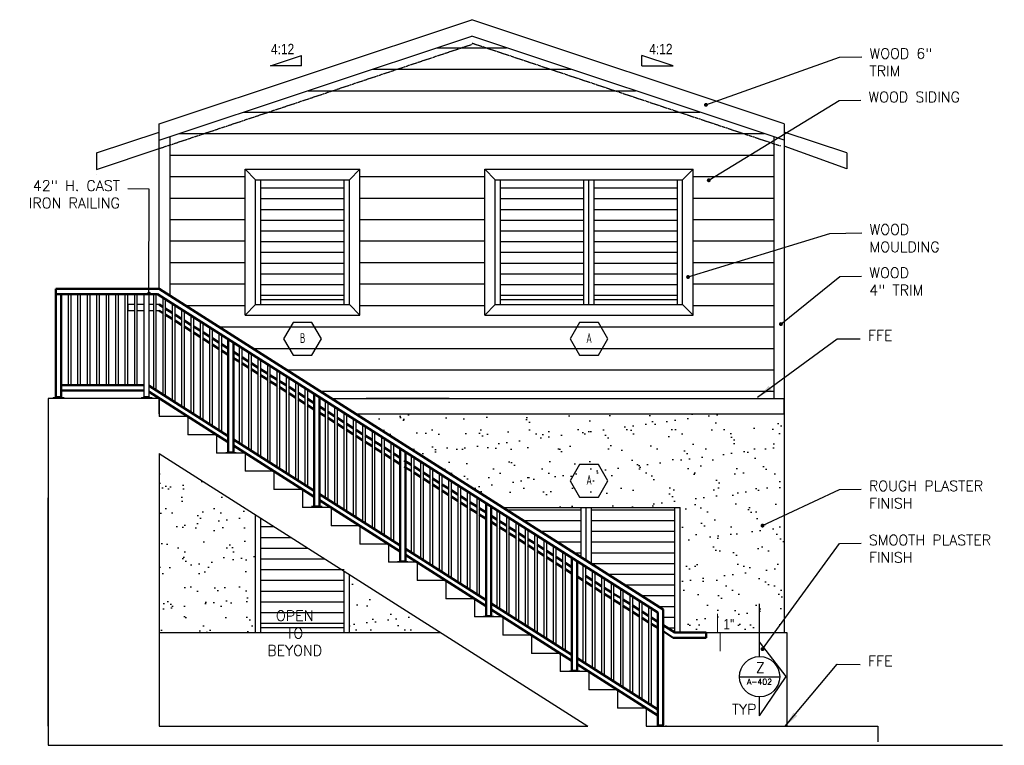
# Model space of a CAD drawing. Header units: inches. Extents: x -3803 to 34213, y -3756 to 4522.
# Tile 28 of 64: x 32085 to 32463, y 2719 to 2997. Entities that reach past the tile are written whole.
import ezdxf
from ezdxf.enums import TextEntityAlignment as Align

# ---------------------------------------------------------------- set-up
doc = ezdxf.new("R2010")
doc.units = ezdxf.units.IN
doc.header["$LTSCALE"] = 0.011
doc.header["$MEASUREMENT"] = 0
doc.linetypes.add('DASHED', pattern=[0.75, 0.5, -0.25])
doc.layers.get('0').update_dxf_attribs({"linetype": 'CONTINUOUS'})
for name, color, linetype in [('a-door', 2, 'CONTINUOUS'), ('G-SYMB', 1, 'CONTINUOUS'), ('roof', 8, 'DASHED'), ('TEXT', 2, 'CONTINUOUS')]:
    doc.layers.add(name, color=color, linetype=linetype)
doc.layers.add('DIM', color=4, linetype='CONTINUOUS', lineweight=13)
doc.layers.add('G-PEN4', color=4, linetype='CONTINUOUS', lineweight=50)
doc.styles.add('SMA', font='archstyl.shx', dxfattribs={"width": 0.8, "height": 0.0625})
doc.dimstyles.new('Copy of STANDARD', dxfattribs={"dimtxt": 8, "dimasz": 3, "dimexe": 3, "dimexo": 3, "dimgap": 3, "dimtad": 1, "dimrnd": 1, "dimzin": 3, "dimdsep": 46, "dimlunit": 4, "dimtxsty": 'Standard', "dimblk": 'ARCHTICK', "dimcen": 3, "dimdle": 3, "dimadec": 0, "dimazin": 0, "dimtfac": 1, "dimtix": 1, "dimtofl": 0, "dimtmove": 1, "dimatfit": 3, "dimfxl": 3, "dimtolj": 1, "dimtzin": 0, "dimlwd": -1, "dimlwe": -1, "dimarcsym": 0})
pattern_1 = [(37.5, (0, 0), (-0.3779601, 11.5609426), [0, -9.12, 0, -10.2, 0, -9.75]), (7.5, (0, 0), (10.61866, 16.9328764), [0, -4.92, 0, -8.22, 0, -3.15]), (327.5, (-7.38, 0), (18.6848512, 0.0339543), [0, -3, 0, -10.8, 0, -14.1]), (317.5, (-7.38, 0), (18.03676, 5.266053), [0, -1.5, 0, -7.08, 0, -8.1])]

# ---------------------------------------------------------------- blocks, each defined once
blk = doc.blocks.new('_ArchTick')
at = {"color": 0, "linetype": 'ByBlock', "const_width": 0.15}
blk.add_lwpolyline([(-0.5, -0.5), (0.5, 0.5)], dxfattribs=at)
blk = doc.blocks.new('AINC-WINID')
at = {"layer": 'G-SYMB', "linetype": 'Continuous'}
blk.add_lwpolyline([(0.2577, 20.2671), (0.1675, 20.4234), (-0.0129, 20.4234), (-0.1031, 20.2671), (-0.0129, 20.1109), (0.1675, 20.1109)], close=True, dxfattribs=at)
at = {"layer": 'G-SYMB', "color": 4, "linetype": 'Continuous', "style": 'SMA', "width": 0.75}
blk.add_attdef('WNUM', text='', height=0.0938, dxfattribs=at).set_placement((0.0793, 20.2753), align=Align.MIDDLE)

msp = doc.modelspace()

# ---------------------------------------------------------------- hatches: boundary and pattern name
at = {"ltscale": 10}
h = msp.add_hatch(dxfattribs=at)
h.set_pattern_fill('AR-SAND', color=1, scale=6)
h.set_pattern_definition(pattern_1)
h.paths.add_polyline_path([(32213.7762947, 2845.9335622), (32378.2302928, 2845.9335622), (32378.2302928, 2761.9335622), (32338.2302928, 2761.9335622), (32338.2302928, 2809.9335622), (32270.2302928, 2809.9335622)])
h = msp.add_hatch(dxfattribs=at)
h.set_pattern_fill('AR-SAND', color=253, scale=6)
h.set_pattern_definition(pattern_1)
h.paths.add_polyline_path([(32175.2302928, 2807.1643933), (32138.2302928, 2830.7098478), (32138.2302928, 2761.9335622), (32175.2302928, 2761.9335622)])
h.paths.add_polyline_path([(32211.2302928, 2784.2553024), (32211.2302928, 2761.9335622), (32246.3073131, 2761.9335622)])
at = {"layer": 'a-door'}
h = msp.add_hatch(dxfattribs=at)
h.set_pattern_fill('LINE', color=3, scale=66)
h.set_pattern_definition([(0, (0, -189.612), (0, 8.25), [])])
h.paths.add_polyline_path([(32374.2302928, 2952.4281251), (32258.2302928, 2991.0947918), (32142.2302928, 2952.4281251), (32142.2302928, 2891.3881076), (32204.3477233, 2851.9335622), (32374.2302928, 2851.9335622)])
h.paths.add_polyline_path([(32263.2302928, 2883.9335622), (32263.2302928, 2939.9335622), (32343.2302928, 2939.9335622), (32343.2302928, 2883.9335622)], flags=16)
h.paths.add_polyline_path([(32215.2302928, 2883.9335622), (32171.2302928, 2883.9335622), (32171.2302928, 2939.9335622), (32215.2302928, 2939.9335622)], flags=16)
h = msp.add_hatch(dxfattribs=at)
h.set_pattern_fill('LINE', color=256, scale=33)
h.set_pattern_definition([(0, (7471.341, 214.406), (0, 4.125), [])])
h.paths.add_polyline_path([(32177.2302928, 2933.7845161), (32209.2302928, 2933.7845161), (32209.2302928, 2889.9335622), (32177.2302928, 2889.9335622)])
h = msp.add_hatch(dxfattribs=at)
h.set_pattern_fill('LINE', color=256, scale=33)
h.set_pattern_definition([(0, (7563.341, 214.406), (0, 4.125), [])])
h.paths.add_polyline_path([(32269.2302928, 2933.7845161), (32301.2302928, 2933.7845161), (32301.2302928, 2889.9335622), (32269.2302928, 2889.9335622)])
h = msp.add_hatch(dxfattribs=at)
h.set_pattern_fill('LINE', color=256, scale=33)
h.set_pattern_definition([(0, (7599.341, 214.406), (0, 4.125), [])])
h.paths.add_polyline_path([(32305.2302928, 2933.7845161), (32337.2302928, 2933.7845161), (32337.2302928, 2889.9335622), (32305.2302928, 2889.9335622)])
h = msp.add_hatch(dxfattribs=at)
h.set_pattern_fill('LINE', color=256, scale=33)
h.paths.add_polyline_path([(32300.2302928, 2809.9335622), (32300.2302928, 2790.8426531), (32270.2302928, 2809.9335622)])
h.paths.add_polyline_path([(32304.2302928, 2809.9335622), (32304.2302928, 2788.2971985), (32331.7302928, 2770.7971985), (32331.7302928, 2764.7971985), (32336.2302928, 2761.9335622), (32336.2302928, 2809.9335622)])

# ---------------------------------------------------------------- linework, layer by layer
at = {"color": 4, "ltscale": 10}
for p, q in [((32138.2302928, 2957.4193471), (32258.2302928, 2997.4193471)), ((32378.2302928, 2957.4193471), (32258.2302928, 2997.4193471)), ((32138.2302928, 2951.0947918), (32258.2302928, 2991.0947918)), ((32378.2302928, 2951.0947918), (32258.2302928, 2991.0947918)), ((32138.2302928, 2894.0082907), (32138.2302928, 2957.4193471)), ((32138.2302928, 2937.9547366), (32138.2302928, 2957.4193471)), ((32378.2302928, 2957.4193471), (32378.2302928, 2851.9335622)), ((32142.2302928, 2952.4281251), (32142.2302928, 2891.3881076)), ((32374.2302928, 2952.4281251), (32374.2302928, 2851.9335622)), ((32171.2302928, 2939.9335622), (32215.2302928, 2939.9335622)), ((32171.2302928, 2883.9335622), (32171.2302928, 2939.9335622)), ((32175.2302928, 2935.9335622), (32171.2302928, 2939.9335622)), ((32211.2302928, 2935.9335622), (32215.2302928, 2939.9335622)), ((32215.2302928, 2883.9335622), (32215.2302928, 2939.9335622)), ((32263.2302928, 2883.9335622), (32263.2302928, 2939.9335622)), ((32263.2302928, 2939.9335622), (32343.2302928, 2939.9335622)), ((32263.2302928, 2939.9335622), (32267.2302928, 2935.9335622)), ((32339.2302928, 2935.9335622), (32343.2302928, 2939.9335622)), ((32343.2302928, 2883.9335622), (32343.2302928, 2939.9335622)), ((32114.2302928, 2937.9547366), (32114.2302928, 2937.9547366)), ((32132.3517121, 2852.4903312), (32132.3517121, 2892.0011769)), ((32134.3517121, 2852.4903312), (32134.3517121, 2892.0083077)), ((32126.2302928, 2885.5629431), (32126.2302928, 2887.9335622)), ((32128.6418323, 2887.9335622), (32126.2302928, 2887.9335622)), ((32132.3517121, 2887.9335622), (32129.6418323, 2887.9335622)), ((32135.9302928, 2887.9335622), (32134.3517121, 2887.9335622)), ((32138.2302928, 2887.9335622), (32136.9302928, 2887.9335622)), ((32175.2302928, 2887.9335622), (32171.2302928, 2883.9335622)), ((32211.2302928, 2887.9335622), (32215.2302928, 2883.9335622)), ((32267.2302928, 2887.9335622), (32263.2302928, 2883.9335622)), ((32339.2302928, 2887.9335622), (32343.2302928, 2883.9335622)), ((32128.6418323, 2885.5629431), (32126.2302928, 2885.5629431)), ((32132.3517121, 2885.5629431), (32129.6418323, 2885.5629431)), ((32135.9302928, 2885.5629431), (32134.3517121, 2885.5629431)), ((32138.2302928, 2885.5629431), (32136.9302928, 2885.5629431)), ((32171.2302928, 2883.9335622), (32215.2302928, 2883.9335622)), ((32263.2302928, 2883.9335622), (32343.2302928, 2883.9335622)), ((32097.5163168, 2852.2312962), (32101.5163168, 2852.2312962)), ((32097.5163168, 2852.2312962), (32097.5163168, 2851.9753907)), ((32100.6413168, 2852.4812962), (32098.3913168, 2852.4812962)), ((32098.3913168, 2852.2312962), (32098.3913168, 2852.4812962)), ((32098.3913168, 2852.4812962), (32100.6413168, 2852.4812962)), ((32098.3913168, 2852.2312962), (32098.3913168, 2852.4812962)), ((32100.6413168, 2852.2312962), (32100.6413168, 2852.4812962)), ((32100.6413168, 2852.2312962), (32100.6413168, 2852.4812962)), ((32101.5163168, 2852.2312962), (32101.5163168, 2851.9753907)), ((32131.3517121, 2852.2403312), (32135.3517121, 2852.2403312)), ((32131.3517121, 2852.2403312), (32131.3517121, 2851.9844257)), ((32132.2267121, 2852.4903312), (32134.4767121, 2852.4903312)), ((32132.2267121, 2852.2403312), (32132.2267121, 2852.4903312)), ((32134.4767121, 2852.4869238), (32132.2267121, 2852.4869238)), ((32132.2267121, 2852.2369238), (32132.2267121, 2852.4869238)), ((32134.4767121, 2852.2403312), (32134.4767121, 2852.4903312)), ((32134.4767121, 2852.2369238), (32134.4767121, 2852.4869238)), ((32135.3517121, 2852.2403312), (32135.3517121, 2851.9844257)), ((32204.3477233, 2851.9335622), (32378.2302928, 2851.9335622)), ((32249.6036289, 2851.9335622), (32217.6832, 2851.9335622)), ((32378.2302928, 2851.9335622), (32378.2302928, 2845.9335622)), ((32213.7762947, 2845.9335622), (32378.2302928, 2845.9335622)), ((32378.2302928, 2845.9335622), (32378.2302928, 2761.9335622)), ((32163.7302928, 2831.1894677), (32167.7302928, 2831.1894677)), ((32163.7302928, 2831.1894677), (32163.7302928, 2830.9335622)), ((32164.6052928, 2831.4394677), (32166.8552928, 2831.4394677)), ((32164.6052928, 2831.1894677), (32164.6052928, 2831.4394677)), ((32166.8552928, 2831.1894677), (32166.8552928, 2831.4394677)), ((32167.7302928, 2831.1894677), (32167.7302928, 2830.9335622)), ((32095.5204408, 2725.9335622), (32095.5204408, 2813.7098478)), ((32229.7302928, 2789.1894677), (32233.7302928, 2789.1894677)), ((32229.7302928, 2789.1894677), (32229.7302928, 2788.9335622)), ((32230.6052928, 2789.4394677), (32232.8552928, 2789.4394677)), ((32230.6052928, 2789.1894677), (32230.6052928, 2789.4394677)), ((32232.8552928, 2789.1894677), (32232.8552928, 2789.4394677)), ((32233.7302928, 2789.1894677), (32233.7302928, 2788.9335622)), ((32263.6052928, 2768.4394677), (32265.8552928, 2768.4394677)), ((32263.6052928, 2768.1894677), (32263.6052928, 2768.4394677)), ((32265.8552928, 2768.1894677), (32265.8552928, 2768.4394677)), ((32262.7302928, 2768.1894677), (32266.7302928, 2768.1894677)), ((32262.7302928, 2768.1894677), (32262.7302928, 2767.9335622)), ((32266.7302928, 2768.1894677), (32266.7302928, 2767.9335622)), ((32348.3185146, 2761.9335622), (32379.2302928, 2761.9335622)), ((32379.2302928, 2761.9335622), (32379.2302928, 2725.9335622)), ((32295.7302928, 2747.1894677), (32299.7302928, 2747.1894677)), ((32295.7302928, 2747.1894677), (32295.7302928, 2746.9335622)), ((32295.7302928, 2747.1894677), (32299.7302928, 2747.1894677)), ((32295.7302928, 2747.1894677), (32295.7302928, 2746.9335622)), ((32296.6052928, 2747.4394677), (32298.8552928, 2747.4394677)), ((32296.6052928, 2747.1894677), (32296.6052928, 2747.4394677)), ((32298.8552928, 2747.1894677), (32298.8552928, 2747.4394677)), ((32299.7302928, 2747.1894677), (32299.7302928, 2746.9335622)), ((32329.6052928, 2726.4394677), (32331.8552928, 2726.4394677)), ((32329.6052928, 2726.1894677), (32329.6052928, 2726.4394677)), ((32331.8552928, 2726.1894677), (32331.8552928, 2726.4394677)), ((32332.7302928, 2726.1894677), (32332.7302928, 2725.9335622))]:
    msp.add_line(p, q, dxfattribs=at)
at = {"color": 1, "ltscale": 10}
for p, q in [((32180.9043679, 2979.6767951), (32192.9043679, 2983.6767951)), ((32192.9043679, 2979.6767951), (32192.9043679, 2983.6767951)), ((32323.5562177, 2979.6767951), (32323.5562177, 2983.6767951)), ((32335.5562177, 2979.6767951), (32323.5562177, 2983.6767951)), ((32192.9043679, 2979.6767951), (32180.9043679, 2979.6767951)), ((32323.5562177, 2979.6767951), (32335.5562177, 2979.6767951)), ((32368.8075351, 2752.7228786), (32368.8075351, 2773.0330158)), ((32368.8075351, 2752.7228786), (32368.8075351, 2758.3279772)), ((32379.0196171, 2745.0199127), (32368.8075351, 2758.3279772)), ((32361.080791, 2744.9961345), (32376.5342791, 2744.9961345)), ((32368.8075351, 2729.9737546), (32379.0196171, 2745.0199127)), ((32368.8075351, 2729.9737546), (32368.8075351, 2737.2693905))]:
    msp.add_line(p, q, dxfattribs=at)
at = {"color": 3, "ltscale": 10}
for p, q in [((32114.1132043, 2946.21804), (32138.2302928, 2954.2570695)), ((32402.3473813, 2946.21804), (32378.2302928, 2954.2570695)), ((32114.1132043, 2946.21804), (32114.1614934, 2939.909581)), ((32114.1614934, 2939.909581), (32138.2302928, 2947.9325141)), ((32402.3002932, 2940.0664788), (32378.2302928, 2948.7884952)), ((32402.3473813, 2946.21804), (32402.3002932, 2940.0664788))]:
    msp.add_line(p, q, dxfattribs=at)
at = {"color": 6, "ltscale": 10}
for p, q in [((32095.5204408, 2851.9335622), (32095.5204408, 2718.6237328)), ((32138.2302928, 2851.9335622), (32095.5204408, 2851.9335622)), ((32138.2302928, 2851.9335622), (32138.2302928, 2851.9335622)), ((32138.2302928, 2845.9335622), (32138.2302928, 2851.9335622)), ((32138.2302928, 2851.9335622), (32138.2302928, 2851.9335622)), ((32138.2302928, 2851.9335622), (32138.2302928, 2844.9335622)), ((32149.2302928, 2844.9335622), (32138.2302928, 2844.9335622)), ((32149.2302928, 2844.9335622), (32149.2302928, 2837.9335622)), ((32160.2302928, 2837.9335622), (32149.2302928, 2837.9335622)), ((32160.2302928, 2837.9335622), (32160.2302928, 2830.9335622)), ((32138.2302928, 2830.7098478), (32138.2302928, 2725.9335622)), ((32138.2302928, 2830.7098478), (32302.8787417, 2725.9335622)), ((32171.2302928, 2830.9335622), (32160.2302928, 2830.9335622)), ((32171.2302928, 2830.9335622), (32171.2302928, 2823.9335622)), ((32182.2302928, 2823.9335622), (32171.2302928, 2823.9335622)), ((32182.2302928, 2823.9335622), (32182.2302928, 2816.9335622)), ((32193.2302928, 2816.9335622), (32182.2302928, 2816.9335622)), ((32193.2302928, 2816.9335622), (32193.2302928, 2809.9335622)), ((32204.2302928, 2809.9335622), (32193.2302928, 2809.9335622)), ((32204.2302928, 2809.9335622), (32204.2302928, 2802.9335622)), ((32215.2302928, 2802.9335622), (32204.2302928, 2802.9335622)), ((32215.2302928, 2802.9335622), (32215.2302928, 2795.9335622)), ((32226.2302928, 2795.9335622), (32215.2302928, 2795.9335622)), ((32226.2302928, 2795.9335622), (32226.2302928, 2788.9335622)), ((32237.2302928, 2788.9335622), (32226.2302928, 2788.9335622)), ((32237.2302928, 2788.9335622), (32237.2302928, 2781.9335622)), ((32248.2302928, 2781.9335622), (32237.2302928, 2781.9335622)), ((32248.2302928, 2781.9335622), (32248.2302928, 2774.9335622)), ((32259.2302928, 2774.9335622), (32248.2302928, 2774.9335622)), ((32259.2302928, 2774.9335622), (32259.2302928, 2767.9335622)), ((32270.2302928, 2767.9335622), (32259.2302928, 2767.9335622)), ((32270.2302928, 2767.9335622), (32270.2302928, 2760.9335622)), ((32281.2302928, 2760.9335622), (32270.2302928, 2760.9335622)), ((32281.2302928, 2760.9335622), (32281.2302928, 2753.9335622)), ((32292.2302928, 2753.9335622), (32281.2302928, 2753.9335622)), ((32292.2302928, 2753.9335622), (32292.2302928, 2746.9335622)), ((32303.2302928, 2746.9335622), (32292.2302928, 2746.9335622)), ((32303.2302928, 2746.9335622), (32303.2302928, 2739.9335622)), ((32314.2302928, 2739.9335622), (32303.2302928, 2739.9335622)), ((32314.2302928, 2739.9335622), (32314.2302928, 2732.9335622)), ((32325.2302928, 2732.9335622), (32314.2302928, 2732.9335622)), ((32325.2302928, 2732.9335622), (32325.2302928, 2725.9335622)), ((32138.2302928, 2725.9335622), (32302.8787417, 2725.9335622)), ((32325.2302928, 2725.9335622), (32414.2302928, 2725.9335622)), ((32414.2302928, 2725.9335622), (32414.2302928, 2719.9335622)), ((32095.5204408, 2718.6237328), (32462.0624582, 2718.6237328))]:
    msp.add_line(p, q, dxfattribs=at)
at = {"color": 5, "ltscale": 10}
msp.add_line((32378.2302928, 2845.9335622), (32378.2302928, 2851.9335622), dxfattribs=at)
at = {"color": 4, "ltscale": 10}
for points in [[(32103.2261966, 2892.0090539), (32103.2261966, 2856.9906261)], [(32104.2261966, 2892.0089894), (32104.2261966, 2856.9906261)], [(32106.8570017, 2892.0090539), (32106.8570017, 2856.9906261)], [(32107.8570017, 2892.0089894), (32107.8570017, 2856.9906261)], [(32110.4878068, 2892.0090539), (32110.4878068, 2856.9906261)], [(32111.4878068, 2892.0089894), (32111.4878068, 2856.9906261)], [(32114.1186119, 2892.0090539), (32114.1186119, 2856.9906261)], [(32115.1186119, 2892.0089894), (32115.1186119, 2856.9906261)], [(32117.749417, 2892.0090539), (32117.749417, 2856.9906261)], [(32118.749417, 2892.0089894), (32118.749417, 2856.9906261)], [(32121.3802221, 2892.0088197), (32121.3802221, 2856.9906261)], [(32122.3802221, 2892.0087552), (32122.3802221, 2856.9906261)], [(32125.0110272, 2892.0090539), (32125.0110272, 2856.9906261)], [(32126.0110272, 2892.0089894), (32126.0110272, 2856.9906261)], [(32128.6418323, 2892.0088197), (32128.6418323, 2856.9906261)], [(32129.6418323, 2892.0087552), (32129.6418323, 2856.9906261)], [(32135.9302928, 2892.0082907), (32135.9302928, 2855.7678176)], [(32135.9302928, 2892.0082907), (32135.9302928, 2855.7678176)], [(32136.9302928, 2892.0082907), (32136.9302928, 2855.1510572)], [(32136.9302928, 2892.0082907), (32136.9302928, 2855.1510572)], [(32139.5302928, 2890.7356704), (32139.5302928, 2853.4769085)], [(32139.5302928, 2890.7356704), (32139.5302928, 2853.4769085)], [(32140.5302928, 2890.0993067), (32140.5302928, 2852.8601481)], [(32140.5302928, 2890.0993067), (32140.5302928, 2852.8601481)], [(32143.1302928, 2888.4447613), (32143.1302928, 2851.1859994)], [(32143.1302928, 2888.4447613), (32143.1302928, 2851.1859994)], [(32144.1302928, 2887.8083976), (32144.1302928, 2850.569239)], [(32144.1302928, 2887.8083976), (32144.1302928, 2850.569239)], [(32146.7302928, 2886.1538522), (32146.7302928, 2848.8950903)], [(32146.7302928, 2886.1538522), (32146.7302928, 2848.8950903)], [(32147.7302928, 2885.5174885), (32147.7302928, 2848.2783299)], [(32147.7302928, 2885.5174885), (32147.7302928, 2848.2783299)], [(32150.3302928, 2883.8629431), (32150.3302928, 2846.6041812)], [(32150.3302928, 2883.8629431), (32150.3302928, 2846.6041812)], [(32151.3302928, 2883.2265795), (32151.3302928, 2845.9874208)], [(32151.3302928, 2883.2265795), (32151.3302928, 2845.9874208)], [(32153.9302928, 2881.572034), (32153.9302928, 2844.3132721)], [(32153.9302928, 2881.572034), (32153.9302928, 2844.3132721)], [(32154.9302928, 2880.9356704), (32154.9302928, 2843.6965117)], [(32154.9302928, 2880.9356704), (32154.9302928, 2843.6965117)], [(32157.5302928, 2879.2811249), (32157.5302928, 2842.022363)], [(32157.5302928, 2879.2811249), (32157.5302928, 2842.022363)], [(32158.5302928, 2878.6447613), (32158.5302928, 2841.4056026)], [(32158.5302928, 2878.6447613), (32158.5302928, 2841.4056026)], [(32161.1302928, 2876.9902158), (32161.1302928, 2839.7314539)], [(32161.1302928, 2876.9902158), (32161.1302928, 2839.7314539)], [(32162.1302928, 2876.3538522), (32162.1302928, 2839.1146935)], [(32162.1302928, 2876.3538522), (32162.1302928, 2839.1146935)], [(32168.9302928, 2872.0265795), (32168.9302928, 2834.7678176)], [(32168.9302928, 2872.0265795), (32168.9302928, 2834.7678176)], [(32169.9302928, 2871.3902158), (32169.9302928, 2834.1510572)], [(32169.9302928, 2871.3902158), (32169.9302928, 2834.1510572)], [(32172.5302928, 2869.7356704), (32172.5302928, 2832.4769085)], [(32172.5302928, 2869.7356704), (32172.5302928, 2832.4769085)], [(32173.5302928, 2869.0993067), (32173.5302928, 2831.8601481)], [(32173.5302928, 2869.0993067), (32173.5302928, 2831.8601481)], [(32176.1302928, 2867.4447613), (32176.1302928, 2830.1859994)], [(32176.1302928, 2867.4447613), (32176.1302928, 2830.1859994)], [(32177.1302928, 2866.8083976), (32177.1302928, 2829.569239)], [(32177.1302928, 2866.8083976), (32177.1302928, 2829.569239)], [(32179.7302928, 2865.1538522), (32179.7302928, 2827.8950903)], [(32179.7302928, 2865.1538522), (32179.7302928, 2827.8950903)], [(32180.7302928, 2864.5174885), (32180.7302928, 2827.2783299)], [(32180.7302928, 2864.5174885), (32180.7302928, 2827.2783299)], [(32183.3302928, 2862.8629431), (32183.3302928, 2825.6041812)], [(32183.3302928, 2862.8629431), (32183.3302928, 2825.6041812)], [(32184.3302928, 2862.2265795), (32184.3302928, 2824.9874208)], [(32184.3302928, 2862.2265795), (32184.3302928, 2824.9874208)], [(32186.9302928, 2860.572034), (32186.9302928, 2823.3132721)], [(32186.9302928, 2860.572034), (32186.9302928, 2823.3132721)], [(32187.9302928, 2859.9356704), (32187.9302928, 2822.6965117)], [(32187.9302928, 2859.9356704), (32187.9302928, 2822.6965117)], [(32190.5302928, 2858.2811249), (32190.5302928, 2821.022363)], [(32190.5302928, 2858.2811249), (32190.5302928, 2821.022363)], [(32191.5302928, 2857.6447613), (32191.5302928, 2820.4056026)], [(32191.5302928, 2857.6447613), (32191.5302928, 2820.4056026)], [(32194.1302928, 2855.9902158), (32194.1302928, 2818.7314539)], [(32194.1302928, 2855.9902158), (32194.1302928, 2818.7314539)], [(32195.1302928, 2855.3538522), (32195.1302928, 2818.1146935)], [(32195.1302928, 2855.3538522), (32195.1302928, 2818.1146935)], [(32201.9302928, 2851.0265795), (32201.9302928, 2813.7678176)], [(32201.9302928, 2851.0265795), (32201.9302928, 2813.7678176)], [(32202.9302928, 2850.3902158), (32202.9302928, 2813.1510572)], [(32202.9302928, 2850.3902158), (32202.9302928, 2813.1510572)], [(32205.5302928, 2848.7356704), (32205.5302928, 2811.4769085)], [(32205.5302928, 2848.7356704), (32205.5302928, 2811.4769085)], [(32206.5302928, 2848.0993067), (32206.5302928, 2810.8601481)], [(32206.5302928, 2848.0993067), (32206.5302928, 2810.8601481)], [(32209.1302928, 2846.4447613), (32209.1302928, 2809.1859994)], [(32209.1302928, 2846.4447613), (32209.1302928, 2809.1859994)], [(32210.1302928, 2845.8083976), (32210.1302928, 2808.569239)], [(32210.1302928, 2845.8083976), (32210.1302928, 2808.569239)], [(32212.7302928, 2844.1538522), (32212.7302928, 2806.8950903)], [(32212.7302928, 2844.1538522), (32212.7302928, 2806.8950903)], [(32213.7302928, 2843.5174885), (32213.7302928, 2806.2783299)], [(32213.7302928, 2843.5174885), (32213.7302928, 2806.2783299)], [(32216.3302928, 2841.8629431), (32216.3302928, 2804.6041812)], [(32216.3302928, 2841.8629431), (32216.3302928, 2804.6041812)], [(32217.3302928, 2841.2265795), (32217.3302928, 2803.9874208)], [(32217.3302928, 2841.2265795), (32217.3302928, 2803.9874208)], [(32219.9302928, 2839.572034), (32219.9302928, 2802.3132721)], [(32219.9302928, 2839.572034), (32219.9302928, 2802.3132721)], [(32220.9302928, 2838.9356704), (32220.9302928, 2801.6965117)], [(32220.9302928, 2838.9356704), (32220.9302928, 2801.6965117)], [(32223.5302928, 2837.2811249), (32223.5302928, 2800.022363)], [(32223.5302928, 2837.2811249), (32223.5302928, 2800.022363)], [(32224.5302928, 2836.6447613), (32224.5302928, 2799.4056026)], [(32224.5302928, 2836.6447613), (32224.5302928, 2799.4056026)], [(32227.1302928, 2834.9902158), (32227.1302928, 2797.7314539)], [(32227.1302928, 2834.9902158), (32227.1302928, 2797.7314539)], [(32228.1302928, 2834.3538522), (32228.1302928, 2797.1146935)], [(32228.1302928, 2834.3538522), (32228.1302928, 2797.1146935)], [(32234.9302928, 2830.0265795), (32234.9302928, 2792.7678176)], [(32234.9302928, 2830.0265795), (32234.9302928, 2792.7678176)], [(32235.9302928, 2829.3902158), (32235.9302928, 2792.1510572)], [(32235.9302928, 2829.3902158), (32235.9302928, 2792.1510572)], [(32238.5302928, 2827.7356704), (32238.5302928, 2790.4769085)], [(32238.5302928, 2827.7356704), (32238.5302928, 2790.4769085)], [(32239.5302928, 2827.0993067), (32239.5302928, 2789.8601481)], [(32239.5302928, 2827.0993067), (32239.5302928, 2789.8601481)], [(32242.1302928, 2825.4447613), (32242.1302928, 2788.1859994)], [(32242.1302928, 2825.4447613), (32242.1302928, 2788.1859994)], [(32243.1302928, 2824.8083976), (32243.1302928, 2787.569239)], [(32243.1302928, 2824.8083976), (32243.1302928, 2787.569239)], [(32245.7302928, 2823.1538522), (32245.7302928, 2785.8950903)], [(32245.7302928, 2823.1538522), (32245.7302928, 2785.8950903)], [(32246.7302928, 2822.5174885), (32246.7302928, 2785.2783299)], [(32246.7302928, 2822.5174885), (32246.7302928, 2785.2783299)], [(32249.3302928, 2820.8629431), (32249.3302928, 2783.6041812)], [(32249.3302928, 2820.8629431), (32249.3302928, 2783.6041812)], [(32250.3302928, 2820.2265795), (32250.3302928, 2782.9874208)], [(32250.3302928, 2820.2265795), (32250.3302928, 2782.9874208)], [(32252.9302928, 2818.572034), (32252.9302928, 2781.3132721)], [(32252.9302928, 2818.572034), (32252.9302928, 2781.3132721)], [(32253.9302928, 2817.9356704), (32253.9302928, 2780.6965117)], [(32253.9302928, 2817.9356704), (32253.9302928, 2780.6965117)], [(32256.5302928, 2816.2811249), (32256.5302928, 2779.022363)], [(32256.5302928, 2816.2811249), (32256.5302928, 2779.022363)], [(32257.5302928, 2815.6447613), (32257.5302928, 2778.4056026)], [(32257.5302928, 2815.6447613), (32257.5302928, 2778.4056026)], [(32260.1302928, 2813.9902158), (32260.1302928, 2776.7314539)], [(32260.1302928, 2813.9902158), (32260.1302928, 2776.7314539)], [(32261.1302928, 2813.3538522), (32261.1302928, 2776.1146935)], [(32261.1302928, 2813.3538522), (32261.1302928, 2776.1146935)], [(32267.9302928, 2809.0265795), (32267.9302928, 2771.7678176)], [(32267.9302928, 2809.0265795), (32267.9302928, 2771.7678176)], [(32268.9302928, 2808.3902158), (32268.9302928, 2771.1510572)], [(32268.9302928, 2808.3902158), (32268.9302928, 2771.1510572)], [(32271.5302928, 2806.7356704), (32271.5302928, 2769.4769085)], [(32271.5302928, 2806.7356704), (32271.5302928, 2769.4769085)], [(32272.5302928, 2806.0993067), (32272.5302928, 2768.8601481)], [(32272.5302928, 2806.0993067), (32272.5302928, 2768.8601481)], [(32275.1302928, 2804.4447613), (32275.1302928, 2767.1859994)], [(32275.1302928, 2804.4447613), (32275.1302928, 2767.1859994)], [(32276.1302928, 2803.8083976), (32276.1302928, 2766.569239)], [(32276.1302928, 2803.8083976), (32276.1302928, 2766.569239)], [(32278.7302928, 2802.1538522), (32278.7302928, 2764.8950903)], [(32278.7302928, 2802.1538522), (32278.7302928, 2764.8950903)], [(32279.7302928, 2801.5174885), (32279.7302928, 2764.2783299)], [(32279.7302928, 2801.5174885), (32279.7302928, 2764.2783299)], [(32282.3302928, 2799.8629431), (32282.3302928, 2762.6041812)], [(32282.3302928, 2799.8629431), (32282.3302928, 2762.6041812)], [(32283.3302928, 2799.2265795), (32283.3302928, 2761.9874208)], [(32283.3302928, 2799.2265795), (32283.3302928, 2761.9874208)], [(32285.9302928, 2797.572034), (32285.9302928, 2760.3132721)], [(32285.9302928, 2797.572034), (32285.9302928, 2760.3132721)], [(32286.9302928, 2796.9356704), (32286.9302928, 2759.6965117)], [(32286.9302928, 2796.9356704), (32286.9302928, 2759.6965117)], [(32289.5302928, 2795.2811249), (32289.5302928, 2758.022363)], [(32289.5302928, 2795.2811249), (32289.5302928, 2758.022363)], [(32290.5302928, 2794.6447613), (32290.5302928, 2757.4056026)], [(32290.5302928, 2794.6447613), (32290.5302928, 2757.4056026)], [(32293.1302928, 2792.9902158), (32293.1302928, 2755.7314539)], [(32293.1302928, 2792.9902158), (32293.1302928, 2755.7314539)], [(32294.1302928, 2792.3538522), (32294.1302928, 2755.1146935)], [(32294.1302928, 2792.3538522), (32294.1302928, 2755.1146935)], [(32300.9302928, 2788.0265795), (32300.9302928, 2750.7678176)], [(32300.9302928, 2788.0265795), (32300.9302928, 2750.7678176)], [(32301.9302928, 2787.3902158), (32301.9302928, 2750.1510572)], [(32301.9302928, 2787.3902158), (32301.9302928, 2750.1510572)], [(32304.5302928, 2785.7356704), (32304.5302928, 2748.4769085)], [(32304.5302928, 2785.7356704), (32304.5302928, 2748.4769085)], [(32305.5302928, 2785.0993067), (32305.5302928, 2747.8601481)], [(32305.5302928, 2785.0993067), (32305.5302928, 2747.8601481)], [(32308.1302928, 2783.4447613), (32308.1302928, 2746.1859994)], [(32308.1302928, 2783.4447613), (32308.1302928, 2746.1859994)], [(32309.1302928, 2782.8083976), (32309.1302928, 2745.569239)], [(32309.1302928, 2782.8083976), (32309.1302928, 2745.569239)], [(32311.7302928, 2781.1538522), (32311.7302928, 2743.8950903)], [(32311.7302928, 2781.1538522), (32311.7302928, 2743.8950903)], [(32312.7302928, 2780.5174885), (32312.7302928, 2743.2783299)], [(32312.7302928, 2780.5174885), (32312.7302928, 2743.2783299)], [(32315.3302928, 2778.8629431), (32315.3302928, 2741.6041812)], [(32315.3302928, 2778.8629431), (32315.3302928, 2741.6041812)], [(32316.3302928, 2778.2265795), (32316.3302928, 2740.9874208)], [(32316.3302928, 2778.2265795), (32316.3302928, 2740.9874208)], [(32318.9302928, 2776.572034), (32318.9302928, 2739.3132721)], [(32318.9302928, 2776.572034), (32318.9302928, 2739.3132721)], [(32319.9302928, 2775.9356704), (32319.9302928, 2738.6965117)], [(32319.9302928, 2775.9356704), (32319.9302928, 2738.6965117)], [(32322.5302928, 2774.2811249), (32322.5302928, 2737.022363)], [(32322.5302928, 2774.2811249), (32322.5302928, 2737.022363)], [(32323.5302928, 2773.6447613), (32323.5302928, 2736.4056026)], [(32323.5302928, 2773.6447613), (32323.5302928, 2736.4056026)], [(32326.1302928, 2771.9902158), (32326.1302928, 2734.7314539)], [(32326.1302928, 2771.9902158), (32326.1302928, 2734.7314539)], [(32327.1302928, 2771.3538522), (32327.1302928, 2734.1146935)], [(32327.1302928, 2771.3538522), (32327.1302928, 2734.1146935)]]:
    msp.add_lwpolyline(points, dxfattribs=at)
at = {"color": 1, "ltscale": 10}
msp.add_circle((32368.8075351, 2744.9961345), 7.7267441, dxfattribs=at)
at = {"layer": 'a-door'}
for p, q in [((32175.2302928, 2887.9335622), (32175.2302928, 2935.9335622)), ((32175.2302928, 2935.9335622), (32211.2302928, 2935.9335622)), ((32177.2302928, 2887.9335622), (32177.2302928, 2935.9335622)), ((32209.2302928, 2887.9335622), (32209.2302928, 2935.9335622)), ((32211.2302928, 2887.9335622), (32211.2302928, 2935.9335622)), ((32267.2302928, 2887.9335622), (32267.2302928, 2935.9335622)), ((32267.2302928, 2935.9335622), (32303.2302928, 2935.9335622)), ((32269.2302928, 2887.9335622), (32269.2302928, 2935.9335622)), ((32301.2302928, 2887.9335622), (32301.2302928, 2935.9335622)), ((32303.2302928, 2887.9335622), (32303.2302928, 2935.9335622)), ((32303.2302928, 2935.9335622), (32339.2302928, 2935.9335622)), ((32303.2302928, 2887.9335622), (32303.2302928, 2935.9335622)), ((32305.2302928, 2887.9335622), (32305.2302928, 2935.9335622)), ((32337.2302928, 2887.9335622), (32337.2302928, 2935.9335622)), ((32339.2302928, 2887.9335622), (32339.2302928, 2935.9335622)), ((32177.2302928, 2889.9335622), (32209.2302928, 2889.9335622)), ((32269.2302928, 2889.9335622), (32301.2302928, 2889.9335622)), ((32305.2302928, 2889.9335622), (32337.2302928, 2889.9335622)), ((32175.2302928, 2887.9335622), (32211.2302928, 2887.9335622)), ((32267.2302928, 2887.9335622), (32339.2302928, 2887.9335622)), ((32270.2302928, 2809.9335622), (32302.2302928, 2809.9335622)), ((32300.2302928, 2790.8426531), (32300.2302928, 2809.9335622)), ((32302.2302928, 2789.5699258), (32302.2302928, 2809.9335622)), ((32302.2302928, 2789.5699258), (32302.2302928, 2809.9335622)), ((32302.2302928, 2809.9335622), (32338.2302928, 2809.9335622)), ((32304.2302928, 2788.2971985), (32304.2302928, 2809.9335622)), ((32336.2302928, 2761.9335622), (32336.2302928, 2809.9335622)), ((32338.2302928, 2761.9335622), (32338.2302928, 2809.9335622))]:
    msp.add_line(p, q, dxfattribs=at)
at = {"layer": 'a-door', "color": 253}
for p, q in [((32175.2302928, 2761.9335622), (32175.2302928, 2807.1643933)), ((32177.2302928, 2761.9335622), (32177.2302928, 2805.891666)), ((32209.2302928, 2761.9335622), (32209.2302928, 2785.5280296)), ((32211.2302928, 2761.9335622), (32211.2302928, 2784.2553024)), ((32138.2302928, 2761.9335622), (32246.3073131, 2761.9335622)), ((32175.2302928, 2761.9335622), (32211.2302928, 2761.9335622)), ((32177.2302928, 2763.9335622), (32209.2302928, 2763.9335622))]:
    msp.add_line(p, q, dxfattribs=at)
at = {"layer": 'a-door', "color": 253, "linetype": 'Continuous'}
for p, q in [((32177.2302928, 2802.6560462), (32182.3148381, 2802.6560462)), ((32177.2302928, 2798.5310462), (32188.796981, 2798.5310462)), ((32177.2302928, 2794.4060462), (32195.2791238, 2794.4060462)), ((32177.2302928, 2790.2810462), (32201.7612667, 2790.2810462)), ((32177.2302928, 2786.1560462), (32209.2302928, 2786.1560462)), ((32177.2302928, 2782.0310462), (32209.2302928, 2782.0310462)), ((32177.2302928, 2777.9060462), (32209.2302928, 2777.9060462)), ((32177.2302928, 2773.7810462), (32209.2302928, 2773.7810462)), ((32177.2302928, 2769.6560462), (32209.2302928, 2769.6560462)), ((32177.2302928, 2765.5310462), (32209.2302928, 2765.5310462))]:
    msp.add_line(p, q, dxfattribs=at)
at = {"layer": 'DIM', "color": 4, "ltscale": 10}
for p, q in [((32126.1936972, 2851.9335622), (32107.5570363, 2851.9335622)), ((32378.2302928, 2851.9335622), (32357.5547456, 2851.9335622)), ((32341.2302928, 2845.9335622), (32353.2744921, 2845.9335622))]:
    msp.add_line(p, q, dxfattribs=at)
at = {"layer": 'DIM', "ltscale": 10}
for p, q in [((32352.6523446, 2761.9335622), (32352.6523446, 2769.1021819)), ((32353.6523446, 2754.7649424), (32353.6523446, 2761.9335622))]:
    msp.add_line(p, q, dxfattribs=at)
at = {"layer": 'G-PEN4'}
for p, q in [((32098.5163168, 2852.4812962), (32098.5163168, 2894.0082907)), ((32098.5163168, 2894.0082907), (32138.1128623, 2894.0082907)), ((32138.1128623, 2894.0082907), (32331.7302928, 2770.7971985)), ((32098.5163168, 2892.0083077), (32137.5304342, 2892.0083077)), ((32098.5163168, 2892.0082907), (32137.5304609, 2892.0082907)), ((32100.5163168, 2852.4812962), (32100.5163168, 2892.0083077)), ((32137.5304342, 2892.0083077), (32329.7302928, 2769.6993067)), ((32138.2302928, 2887.9335622), (32139.5302928, 2887.1062894)), ((32140.5302928, 2886.4699258), (32143.1302928, 2884.8153803)), ((32138.2302928, 2885.5629431), (32139.5302928, 2884.7356704)), ((32140.5302928, 2884.0993067), (32143.1302928, 2882.4447613)), ((32144.1302928, 2884.1790167), (32146.7302928, 2882.5244712)), ((32147.7302928, 2881.8881076), (32150.3302928, 2880.2335622)), ((32144.1302928, 2881.8083976), (32146.7302928, 2880.1538522)), ((32147.7302928, 2879.5174885), (32150.3302928, 2877.8629431)), ((32151.3302928, 2879.5971985), (32153.9302928, 2877.9426531)), ((32151.3302928, 2877.2265795), (32153.9302928, 2875.572034)), ((32154.9302928, 2877.3062894), (32157.5302928, 2875.651744)), ((32154.9302928, 2874.9356704), (32157.5302928, 2873.2811249)), ((32158.5302928, 2875.0153803), (32161.1302928, 2873.3608349)), ((32164.7302928, 2831.4394677), (32164.7302928, 2874.6993067)), ((32158.5302928, 2872.6447613), (32161.1302928, 2870.9902158)), ((32162.1302928, 2872.7244712), (32164.7302928, 2871.0699258)), ((32166.7302928, 2831.4394677), (32166.7302928, 2873.4265795)), ((32162.1302928, 2870.3538522), (32164.7302928, 2868.6993067)), ((32166.7302928, 2869.7971985), (32168.9302928, 2868.3971985)), ((32166.7302928, 2867.4265795), (32168.9302928, 2866.0265795)), ((32169.9302928, 2867.7608349), (32172.5302928, 2866.1062894)), ((32169.9302928, 2865.3902158), (32172.5302928, 2863.7356704)), ((32173.5302928, 2865.4699258), (32176.1302928, 2863.8153803)), ((32173.5302928, 2863.0993067), (32176.1302928, 2861.4447613)), ((32177.1302928, 2863.1790167), (32179.7302928, 2861.5244712)), ((32177.1302928, 2860.8083976), (32179.7302928, 2859.1538522)), ((32180.7302928, 2860.8881076), (32183.3302928, 2859.2335622)), ((32100.5163168, 2856.9906091), (32132.3517121, 2856.9906091)), ((32134.3517121, 2856.7723689), (32164.7302928, 2837.4405448)), ((32180.7302928, 2858.5174885), (32183.3302928, 2856.8629431)), ((32184.3302928, 2858.5971985), (32186.9302928, 2856.9426531)), ((32184.3302928, 2856.2265795), (32186.9302928, 2854.572034)), ((32187.9302928, 2856.3062894), (32190.5302928, 2854.651744)), ((32100.5163168, 2855.002716), (32132.3517121, 2855.0006627)), ((32134.3517121, 2854.4017499), (32164.7302928, 2835.0699258)), ((32187.9302928, 2853.9356704), (32190.5302928, 2852.2811249)), ((32191.5302928, 2854.0153803), (32194.1302928, 2852.3608349)), ((32191.5302928, 2851.6447613), (32194.1302928, 2849.9902158)), ((32195.1302928, 2851.7244712), (32197.7302928, 2850.0699258)), ((32197.7302928, 2810.4394677), (32197.7302928, 2853.6993067)), ((32199.7302928, 2810.4394677), (32199.7302928, 2852.4265795)), ((32195.1302928, 2849.3538522), (32197.7302928, 2847.6993067)), ((32199.7302928, 2848.7971985), (32201.9302928, 2847.3971985)), ((32199.7302928, 2846.4265795), (32201.9302928, 2845.0265795)), ((32202.9302928, 2846.7608349), (32205.5302928, 2845.1062894)), ((32202.9302928, 2844.3902158), (32205.5302928, 2842.7356704)), ((32206.5302928, 2844.4699258), (32209.1302928, 2842.8153803)), ((32206.5302928, 2842.0993067), (32209.1302928, 2840.4447613)), ((32210.1302928, 2842.1790167), (32212.7302928, 2840.5244712)), ((32210.1302928, 2839.8083976), (32212.7302928, 2838.1538522)), ((32213.7302928, 2839.8881076), (32216.3302928, 2838.2335622)), ((32213.7302928, 2837.5174885), (32216.3302928, 2835.8629431)), ((32217.3302928, 2837.5971985), (32219.9302928, 2835.9426531)), ((32166.7302928, 2836.1678176), (32197.7302928, 2816.4405448)), ((32166.7302928, 2833.7971985), (32197.7302928, 2814.0699258)), ((32217.3302928, 2835.2265795), (32219.9302928, 2833.572034)), ((32220.9302928, 2835.3062894), (32223.5302928, 2833.651744)), ((32220.9302928, 2832.9356704), (32223.5302928, 2831.2811249)), ((32224.5302928, 2833.0153803), (32227.1302928, 2831.3608349)), ((32230.7302928, 2789.4394677), (32230.7302928, 2832.6993067)), ((32224.5302928, 2830.6447613), (32227.1302928, 2828.9902158)), ((32228.1302928, 2830.7244712), (32230.7302928, 2829.0699258)), ((32232.7302928, 2789.4394677), (32232.7302928, 2831.4265795)), ((32228.1302928, 2828.3538522), (32230.7302928, 2826.6993067)), ((32232.3302928, 2828.051744), (32234.9302928, 2826.3971985)), ((32232.3302928, 2825.6811249), (32234.9302928, 2824.0265795)), ((32235.9302928, 2825.7608349), (32238.5302928, 2824.1062894)), ((32235.9302928, 2823.3902158), (32238.5302928, 2821.7356704)), ((32239.5302928, 2823.4699258), (32242.1302928, 2821.8153803)), ((32239.5302928, 2821.0993067), (32242.1302928, 2819.4447613)), ((32243.1302928, 2821.1790167), (32245.7302928, 2819.5244712)), ((32243.1302928, 2818.8083976), (32245.7302928, 2817.1538522)), ((32246.7302928, 2818.8881076), (32249.3302928, 2817.2335622)), ((32199.7302928, 2815.1678176), (32230.7302928, 2795.4405448)), ((32246.7302928, 2816.5174885), (32249.3302928, 2814.8629431)), ((32250.3302928, 2816.5971985), (32252.9302928, 2814.9426531)), ((32250.3302928, 2814.2265795), (32252.9302928, 2812.572034)), ((32253.9302928, 2814.3062894), (32256.5302928, 2812.651744)), ((32196.7302928, 2810.1894677), (32200.7302928, 2810.1894677)), ((32196.7302928, 2810.1894677), (32196.7302928, 2809.9335622)), ((32197.6052928, 2810.4394677), (32199.8552928, 2810.4394677)), ((32197.6052928, 2810.1894677), (32197.6052928, 2810.4394677)), ((32199.7302928, 2812.7971985), (32230.7302928, 2793.0699258)), ((32199.8552928, 2810.1894677), (32199.8552928, 2810.4394677)), ((32200.7302928, 2810.1894677), (32200.7302928, 2809.9335622)), ((32253.9302928, 2811.9356704), (32256.5302928, 2810.2811249)), ((32257.5302928, 2812.0153803), (32260.1302928, 2810.3608349)), ((32263.7302928, 2768.4394677), (32263.7302928, 2811.6993067)), ((32265.7302928, 2768.4394677), (32265.7302928, 2810.4265795)), ((32257.5302928, 2809.6447613), (32260.1302928, 2807.9902158)), ((32261.1302928, 2809.7244712), (32263.7302928, 2808.0699258)), ((32261.1302928, 2807.3538522), (32263.7302928, 2805.6993067)), ((32265.7302928, 2806.7971985), (32267.9302928, 2805.3971985)), ((32265.7302928, 2804.4265795), (32267.9302928, 2803.0265795)), ((32268.9302928, 2804.7608349), (32271.5302928, 2803.1062894)), ((32272.5302928, 2802.4699258), (32275.1302928, 2800.8153803)), ((32268.9302928, 2802.3902158), (32271.5302928, 2800.7356704)), ((32272.5302928, 2800.0993067), (32275.1302928, 2798.4447613)), ((32276.1302928, 2800.1790167), (32278.7302928, 2798.5244712)), ((32276.1302928, 2797.8083976), (32278.7302928, 2796.1538522)), ((32279.7302928, 2797.8881076), (32282.3302928, 2796.2335622)), ((32279.7302928, 2795.5174885), (32282.3302928, 2793.8629431)), ((32283.3302928, 2795.5971985), (32285.9302928, 2793.9426531)), ((32232.7302928, 2794.1678176), (32263.7302928, 2774.4405448)), ((32232.7302928, 2791.7971985), (32263.7302928, 2772.0699258)), ((32283.3302928, 2793.2265795), (32285.9302928, 2791.572034)), ((32286.9302928, 2793.3062894), (32289.5302928, 2791.651744)), ((32286.9302928, 2790.9356704), (32289.5302928, 2789.2811249)), ((32290.5302928, 2791.0153803), (32293.1302928, 2789.3608349)), ((32290.5302928, 2788.6447613), (32293.1302928, 2786.9902158)), ((32294.1302928, 2788.7244712), (32296.7302928, 2787.0699258)), ((32296.7302928, 2747.4394677), (32296.7302928, 2790.6993067)), ((32298.7302928, 2747.4394677), (32298.7302928, 2789.4265795)), ((32294.1302928, 2786.3538522), (32296.7302928, 2784.6993067)), ((32301.9302928, 2783.7608349), (32304.5302928, 2782.1062894)), ((32298.7302928, 2783.4265795), (32300.9302928, 2782.0265795)), ((32301.9302928, 2781.3902158), (32304.5302928, 2779.7356704)), ((32305.5302928, 2781.4699258), (32308.1302928, 2779.8153803)), ((32305.5302928, 2779.0993067), (32308.1302928, 2777.4447613)), ((32309.1302928, 2779.1790167), (32311.7302928, 2777.5244712)), ((32309.1302928, 2776.8083976), (32311.7302928, 2775.1538522)), ((32312.7302928, 2776.8881076), (32315.3302928, 2775.2335622)), ((32265.7302928, 2773.1678176), (32296.7302928, 2753.4405448)), ((32312.7302928, 2774.5174885), (32315.3302928, 2772.8629431)), ((32316.3302928, 2774.5971985), (32318.9302928, 2772.9426531)), ((32316.3302928, 2772.2265795), (32318.9302928, 2770.572034)), ((32319.9302928, 2772.3062894), (32322.5302928, 2770.651744)), ((32265.7302928, 2770.7971985), (32296.7302928, 2751.0699258)), ((32319.9302928, 2769.9356704), (32322.5302928, 2768.2811249)), ((32323.5302928, 2770.0153803), (32326.1302928, 2768.3608349)), ((32329.7302928, 2726.4394677), (32329.7302928, 2769.6993067)), ((32331.7302928, 2726.4394677), (32331.7302928, 2770.7971985)), ((32323.5302928, 2767.6447613), (32326.1302928, 2765.9902158)), ((32327.1302928, 2767.7244712), (32329.7302928, 2766.0699258)), ((32327.1302928, 2765.3538522), (32329.7302928, 2763.6993067)), ((32331.7302928, 2764.7971985), (32336.2302928, 2761.9335622)), ((32331.7302928, 2762.4265795), (32335.6478914, 2759.9335622)), ((32336.2302928, 2761.9335622), (32348.3185146, 2761.9335622)), ((32348.3185146, 2759.9335622), (32348.3185146, 2761.9335622)), ((32335.6478914, 2759.9335622), (32348.3185146, 2759.9335622)), ((32298.7302928, 2752.1678176), (32329.7302928, 2732.4405448)), ((32298.7302928, 2749.7971985), (32329.7302928, 2730.0699258))]:
    msp.add_line(p, q, dxfattribs=at)
at = {"layer": 'roof', "ltscale": 53}
for p, q in [((32137.994454, 2947.8539012), (32258.3619064, 2987.9763853)), ((32376.9141571, 2948.8099379), (32258.2302928, 2988.371226))]:
    msp.add_line(p, q, dxfattribs=at)

# ---------------------------------------------------------------- block references
at = {"xscale": 40.22379667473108, "yscale": 40.22379667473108, "zscale": 40.22379667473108}
for p, values in [((32190.1217199, 2059.5399262), {'WNUM': 'B'}), ((32300.1217199, 2059.5399262), {'WNUM': 'A'}), ((32300.1217199, 2005.0412532), {'WNUM': 'A'})]:
    msp.add_blockref('AINC-WINID', p, dxfattribs=at).add_auto_attribs(values)

# ---------------------------------------------------------------- texts
at = {"layer": 'TEXT', "color": 2}
for s, insert, char_height, width, attachment_point in [('{\\fTechnic|b0|i0|c2|p2;4:12}', (32181.1144973, 2988.1339672), 4.000692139, 137.254255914, 1), ('{\\fTechnic|b0|i0|c2|p2;4:12}', (32335.3460883, 2988.1339672), 4.000692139, 137.254255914, 3), ('{\\Fromans|c0;WOOD 6"\\PTRIM}', (32411.0139222, 2986.4082143), 4.000692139, 137.254255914, 1), ('{\\Fromans|c0;WOOD SIDING}', (32410.6201993, 2969.7093841), 4.000692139, 137.254255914, 1), ('{\\Fromans|c0;42" H. CAST\\PIRON RAILING}', (32123.0796015, 2935.6437769), 4.000692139, 137.254255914, 3), ('{\\Fromans|c0;WOOD\\PMOULDING}', (32411.022295, 2918.79908), 4.000692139, 137.254255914, 1), ('{\\Fromans|c0;WOOD\\P4" TRIM}', (32410.9314129, 2902.1745311), 4.000692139, 137.254255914, 1), ('{\\Fromans|c0;FFE}', (32410.4366299, 2878.0781174), 4.000692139, 137.254255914, 1), ('{\\Fromans|c0;ROUGH PLASTER\\PFINISH}', (32410.7836771, 2820.3043048), 4.000692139, 137.254255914, 1), ('{\\Fromans|c0;SMOOTH PLASTER\\PFINISH}', (32410.7836771, 2799.4908316), 4.000692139, 137.254255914, 1), ('\\pxqc;{\\Fromans|c0;OPEN\\PTO\\PBEYOND}', (32121.6035878, 2770.3948224), 4.000692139, 137.254255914, 1), ('{\\fTechnic|b0|i0|c2|p2;1"}', (32354.9102343, 2767.1842604), 4.000692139, 137.254255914, 1), ('{\\Fromans|c0;Z}', (32367.369026, 2750.4334211), 4.000692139, 137.254255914, 1), ('{\\Fromans|c0;FFE}', (32410.4472015, 2752.9841684), 4.000692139, 137.254255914, 1), ('{\\Fromans|c0;A-402}', (32363.933189, 2744.1055505), 2.159637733, 74.092047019, 1), ('{\\Fromans|c0;TYP}', (32358.1692879, 2734.4402431), 4.000692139, 137.254255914, 1)]:
    msp.add_mtext(s, dxfattribs=dict(at, insert=insert, char_height=char_height, width=width, attachment_point=attachment_point))

# ---------------------------------------------------------------- leaders
at = {"layer": 'TEXT', "color": 9, "ltscale": 10, "annotation_type": 0, "has_hookline": 1}
for points, override, hookline_direction, text_width in [([(32348.1845001, 2964.6910067), (32399.4371198, 2983.0371414), (32408.0139222, 2983.1600957)], {"dimasz": 6, "dimtad": 0, "dimldrblk": 'DotSmall'}, 0, 26.6712809), ([(32349.270043, 2935.7081147), (32399.3402032, 2966.3383112), (32407.6201993, 2966.4612655)], {"dimasz": 6, "dimtad": 0, "dimldrblk": 'DotSmall'}, 0, 39.0543756), ([(32134.2610874, 2892.1763422), (32134.3595976, 2932.272704), (32126.0796015, 2932.3956583)], {"dimasz": 6, "dimtad": 0, "dimldrblk": 'DotSmall'}, 1, 38.4828482), ([(32341.3245155, 2898.5596693), (32395.717734, 2915.3096727), (32408.022295, 2915.5509614)], {"dimasz": 6, "dimtad": 0, "dimldrblk": 'DotSmall'}, 0, 28.5763724), ([(32376.9887298, 2880.4573235), (32399.6514168, 2898.8034582), (32407.9314129, 2898.9264125)], {"dimasz": 6, "dimtad": 0, "dimldrblk": 'DotSmall'}, 0, 22.2895705), ([(32368.044243, 2852.355286), (32398.6294726, 2874.8348174), (32407.4366299, 2874.8299988)], {"dimasz": 6, "dimtad": 0}, 0, 9.3349483), ([(32369.9259238, 2803.03752), (32399.5036811, 2816.9332319), (32407.7836771, 2817.0561862)], {"dimasz": 6, "dimtad": 0, "dimldrblk": 'DotSmall'}, 0, 48.389324), ([(32369.9259238, 2755.5840699), (32399.5036811, 2796.1197587), (32407.7836771, 2796.242713)], {"dimasz": 6, "dimtad": 0, "dimldrblk": 'DotSmall'}, 0, 52.0089978), ([(32378.6823611, 2725.9335622), (32398.6400442, 2749.7408683), (32407.4472015, 2749.7360498)], {"dimasz": 6, "dimtad": 0}, 0, 9.3349483)]:
    msp.add_leader(points, dimstyle='Copy of STANDARD', override=override, dxfattribs=dict(at, hookline_direction=hookline_direction, text_width=text_width))

doc.saveas('drawing.dxf')
